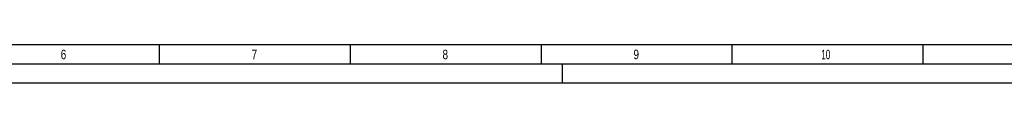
# Model space of a CAD drawing. Header units: millimetres. Extents: x 0 to 1189, y 0 to 841.
# Tile 6 of 182: x 258 to 516, y 0 to 10. Entities that reach past the tile are written whole.
import ezdxf

# ---------------------------------------------------------------- set-up
doc = ezdxf.new("R2010")
doc.units = ezdxf.units.MM
doc.header["$LTSCALE"] = 65.395
doc.layers.get('0').update_dxf_attribs({"linetype": 'CONTINUOUS'})
doc.styles.add('TEXTSTYLE_2', font='txt')

msp = doc.modelspace()

# ---------------------------------------------------------------- linework, layer by layer
at = {"color": 5, "linetype": 'CONTINUOUS'}
for p, q in [((1179, 10), (10, 10)), ((294.5, 5), (294.5, 10)), ((344.5, 5), (344.5, 10)), ((394.5, 5), (394.5, 10)), ((444.5, 5), (444.5, 10)), ((494.5, 5), (494.5, 10)), ((400, 0), (400, 5)), ((1189, 0), (0, 0))]:
    msp.add_line(p, q, dxfattribs=at)
at = {"color": 6, "linetype": 'CONTINUOUS'}
msp.add_line((1184, 5), (5, 5), dxfattribs=at)

# ---------------------------------------------------------------- texts
at = {"color": 5, "linetype": 'CONTINUOUS', "style": 'TEXTSTYLE_2'}
for s, width, p in [('6', 0.785714, (268.606, 6.248)), ('7', 0.785714, (318.606, 6.248)), ('8', 0.785714, (368.606, 6.248)), ('9', 0.785714, (418.606, 6.248)), ('10', 0.630952, (467.806, 6.248))]:
    msp.add_text(s, height=2.50001, dxfattribs=dict(at, width=width)).set_placement(p)

doc.saveas('drawing.dxf')
